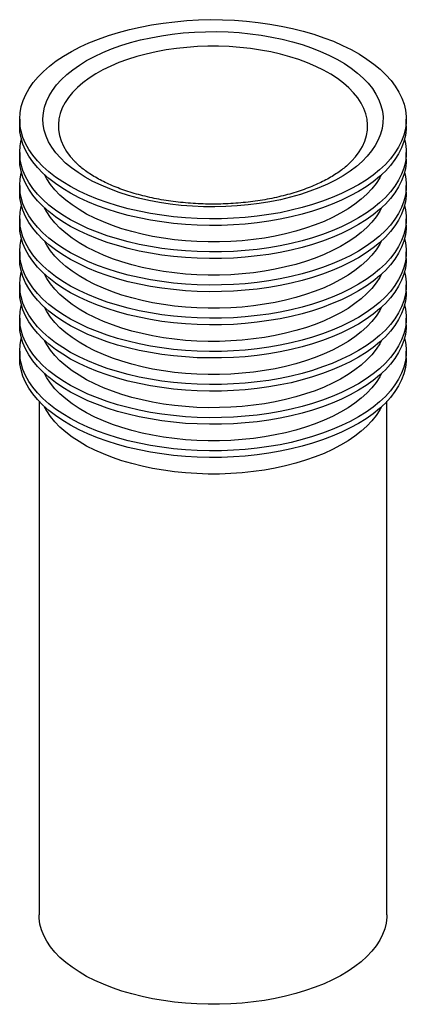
# Paper-space layout '_Trimétrica' of a CAD drawing. Header units: millimetres. Extents: x -25 to 25, y -84 to 43.
import ezdxf

# ---------------------------------------------------------------- set-up
doc = ezdxf.new("R2010")
doc.units = ezdxf.units.MM

psp = doc.layouts.new('_Trimétrica')

# ---------------------------------------------------------------- linework, layer by layer
at = {"color": 7, "linetype": 'Continuous', "lineweight": 25}
for p, q in [((-25, 30), (-25, 29.14)), ((25, 29.14), (25, 30)), ((-25, 25.72), (-25, 24.86)), ((25, 24.86), (25, 25.72)), ((-25, 21.43), (-25, 20.57)), ((25, 20.57), (25, 21.43)), ((-25, 17.14), (-25, 16.29)), ((25, 16.29), (25, 17.14)), ((-25, 12.86), (-25, 12)), ((25, 12), (25, 12.86)), ((-25, 8.57), (-25, 7.71)), ((25, 7.71), (25, 8.57)), ((-25, 4.29), (-25, 3.43)), ((25, 3.43), (25, 4.29)), ((-25, 0), (-25, -0.86)), ((25, -0.86), (25, 0)), ((-22.5, -6.47), (-22.5, -72.86)), ((22.5, -72.86), (22.5, -6.47))]:
    psp.add_line(p, q, dxfattribs=at)
at = {"color": 7, "linetype": 'Continuous', "lineweight": 25, "flags": 128}
for points in [[(11.67, 41.39), (13.02, 40.99), (14.32, 40.55), (15.57, 40.08), (16.75, 39.56), (17.87, 39), (18.93, 38.41), (19.91, 37.79), (20.81, 37.14), (21.63, 36.46), (22.37, 35.75), (23.02, 35.03), (23.58, 34.28), (24.05, 33.52), (24.43, 32.74), (24.71, 31.95), (24.9, 31.16), (24.99, 30.36), (24.99, 29.56), (24.88, 28.76), (24.68, 27.96), (24.39, 27.18), (24, 26.4), (23.52, 25.64), (22.95, 24.89), (22.29, 24.17), (21.54, 23.47), (20.71, 22.79), (19.8, 22.14), (18.81, 21.52), (17.75, 20.94), (16.63, 20.38), (15.43, 19.87), (14.18, 19.4), (12.87, 18.96), (11.52, 18.57), (10.11, 18.23), (8.67, 17.92), (7.2, 17.67), (5.7, 17.46), (4.17, 17.31), (2.63, 17.2), (1.08, 17.14), (-0.47, 17.13), (-2.03, 17.17), (-3.57, 17.26), (-5.1, 17.4), (-6.62, 17.58), (-8.1, 17.82), (-9.56, 18.1), (-10.97, 18.43), (-12.35, 18.81), (-13.68, 19.22), (-14.95, 19.68), (-16.17, 20.18), (-17.32, 20.72), (-18.41, 21.29), (-19.43, 21.9), (-20.37, 22.53), (-21.23, 23.2), (-22.01, 23.89), (-22.7, 24.61), (-23.31, 25.35), (-23.83, 26.1), (-24.25, 26.87), (-24.58, 27.66), (-24.82, 28.45), (-24.96, 29.24), (-25, 30.04), (-24.95, 30.85), (-24.8, 31.64), (-24.55, 32.43), (-24.21, 33.21), (-23.77, 33.98), (-23.25, 34.74), (-22.63, 35.47), (-21.93, 36.19), (-21.14, 36.88), (-20.27, 37.54), (-19.32, 38.17), (-18.29, 38.78), (-17.2, 39.35), (-16.04, 39.88), (-14.81, 40.37), (-13.53, 40.83), (-12.2, 41.24), (-10.82, 41.61), (-9.4, 41.93), (-7.94, 42.21), (-6.45, 42.44), (-4.94, 42.62), (-3.4, 42.76), (-1.86, 42.84), (-0.3, 42.88), (1.25, 42.86), (2.8, 42.8), (4.34, 42.68), (5.86, 42.52), (7.36, 42.31), (8.83, 42.05), (10.27, 41.74), (11.67, 41.39)], [(10.27, 40.02), (11.53, 39.65), (12.74, 39.24), (13.9, 38.78), (15, 38.29), (16.03, 37.76), (16.99, 37.2), (17.88, 36.61), (18.68, 35.98), (19.41, 35.33), (20.05, 34.66), (20.61, 33.97), (21.07, 33.26), (21.44, 32.53), (21.72, 31.8), (21.9, 31.05), (21.99, 30.31), (21.98, 29.56), (21.88, 28.81), (21.68, 28.07), (21.38, 27.33), (20.99, 26.61), (20.51, 25.91), (19.94, 25.22), (19.28, 24.55), (18.54, 23.9), (17.72, 23.29), (16.82, 22.7), (15.85, 22.14), (14.8, 21.62), (13.69, 21.13), (12.53, 20.69), (11.3, 20.28), (10.03, 19.92), (8.72, 19.6), (7.36, 19.32), (5.97, 19.1), (4.56, 18.92), (3.13, 18.79), (1.68, 18.7), (0.23, 18.67), (-1.22, 18.69), (-2.67, 18.75), (-4.11, 18.87), (-5.53, 19.03), (-6.92, 19.25), (-8.29, 19.51), (-9.62, 19.81), (-10.91, 20.16), (-12.14, 20.55), (-13.33, 20.99), (-14.46, 21.46), (-15.52, 21.97), (-16.52, 22.52), (-17.44, 23.1), (-18.29, 23.7), (-19.06, 24.34), (-19.74, 25), (-20.34, 25.68), (-20.85, 26.39), (-21.27, 27.1), (-21.59, 27.83), (-21.82, 28.57), (-21.96, 29.32), (-22, 30.07), (-21.94, 30.82), (-21.79, 31.56), (-21.54, 32.3), (-21.2, 33.03), (-20.76, 33.74), (-20.24, 34.44), (-19.62, 35.12), (-18.92, 35.78), (-18.14, 36.41), (-17.28, 37.01), (-16.34, 37.59), (-15.33, 38.13), (-14.26, 38.63), (-13.12, 39.1), (-11.92, 39.52), (-10.67, 39.91), (-9.38, 40.25), (-8.04, 40.55), (-6.67, 40.8), (-5.27, 41), (-3.85, 41.16), (-2.41, 41.26), (-0.96, 41.32), (0.5, 41.33), (1.95, 41.29), (3.39, 41.2), (4.82, 41.06), (6.23, 40.87), (7.61, 40.63), (8.96, 40.35), (10.27, 40.02)], [(17.97, 24.62), (18.43, 25.14), (18.92, 25.8), (19.32, 26.48), (19.63, 27.18), (19.85, 27.88), (19.97, 28.59), (20, 29.3), (19.93, 30.01), (19.77, 30.71), (19.51, 31.41), (19.16, 32.1), (18.72, 32.77), (18.19, 33.43), (17.57, 34.07), (16.87, 34.68), (16.08, 35.27), (15.23, 35.82), (14.29, 36.35), (13.3, 36.84), (12.23, 37.29), (11.11, 37.71), (9.94, 38.08), (8.72, 38.41), (7.46, 38.7), (6.16, 38.94), (4.83, 39.14), (3.48, 39.29), (2.11, 39.39), (0.73, 39.44), (-0.65, 39.44), (-2.02, 39.39), (-3.39, 39.3), (-4.74, 39.15), (-6.07, 38.96), (-7.37, 38.72), (-8.64, 38.43), (-9.86, 38.11), (-11.04, 37.73), (-12.16, 37.32), (-13.23, 36.87), (-14.23, 36.38), (-15.17, 35.86), (-16.03, 35.3), (-16.82, 34.72), (-17.52, 34.11), (-18.15, 33.47), (-18.68, 32.82), (-19.13, 32.15), (-19.49, 31.46), (-19.75, 30.76), (-19.92, 30.05), (-20, 29.34), (-19.98, 28.63), (-19.86, 27.92), (-19.65, 27.22), (-19.34, 26.53), (-18.95, 25.85), (-18.46, 25.18), (-17.89, 24.54), (-17.86, 24.51)], [(25, 29.14), (24.99, 28.7), (24.88, 27.9), (24.68, 27.11), (24.39, 26.32), (24, 25.54), (23.52, 24.78), (22.95, 24.04), (22.29, 23.31), (21.54, 22.61), (20.71, 21.93), (19.8, 21.28), (18.81, 20.66), (17.75, 20.08), (16.63, 19.53), (15.43, 19.01), (14.18, 18.54), (12.87, 18.11), (11.52, 17.72), (10.11, 17.37), (8.67, 17.07), (7.2, 16.81), (5.7, 16.61), (4.17, 16.45), (2.63, 16.34), (1.08, 16.28), (-0.47, 16.27), (-2.03, 16.31), (-3.57, 16.4), (-5.1, 16.54), (-6.62, 16.73), (-8.1, 16.96), (-9.56, 17.25), (-10.97, 17.57), (-12.35, 17.95), (-13.68, 18.37), (-14.95, 18.82), (-16.17, 19.32), (-17.32, 19.86), (-18.41, 20.43), (-19.43, 21.04), (-20.37, 21.68), (-21.23, 22.34), (-22.01, 23.04), (-22.7, 23.75), (-23.31, 24.49), (-23.83, 25.24), (-24.25, 26.02), (-24.58, 26.8), (-24.82, 27.59), (-24.96, 28.39), (-25, 29.14)], [(24.78, 27.43), (24.9, 26.87), (24.99, 26.07), (24.99, 25.27), (24.88, 24.47), (24.68, 23.68), (24.39, 22.89), (24, 22.12), (23.52, 21.35), (22.95, 20.61), (22.29, 19.88), (21.54, 19.18), (20.71, 18.5), (19.8, 17.85), (18.81, 17.24), (17.75, 16.65), (16.63, 16.1), (15.43, 15.59), (14.18, 15.11), (12.87, 14.68), (11.52, 14.29), (10.11, 13.94), (8.67, 13.64), (7.2, 13.38), (5.7, 13.18), (4.17, 13.02), (2.63, 12.91), (1.08, 12.85), (-0.47, 12.84), (-2.03, 12.88), (-3.57, 12.97), (-5.1, 13.11), (-6.62, 13.3), (-8.1, 13.53), (-9.56, 13.82), (-10.97, 14.15), (-12.35, 14.52), (-13.68, 14.94), (-14.95, 15.4), (-16.17, 15.89), (-17.32, 16.43), (-18.41, 17), (-19.43, 17.61), (-20.37, 18.25), (-21.23, 18.91), (-22.01, 19.61), (-22.7, 20.32), (-23.31, 21.06), (-23.83, 21.82), (-24.25, 22.59), (-24.58, 23.37), (-24.82, 24.16), (-24.96, 24.96), (-25, 25.76), (-24.95, 26.56), (-24.8, 27.36), (-24.78, 27.43)], [(25, 24.86), (24.99, 24.41), (24.88, 23.61), (24.68, 22.82), (24.39, 22.03), (24, 21.26), (23.52, 20.5), (22.95, 19.75), (22.29, 19.03), (21.54, 18.32), (20.71, 17.65), (19.8, 17), (18.81, 16.38), (17.75, 15.79), (16.63, 15.24), (15.43, 14.73), (14.18, 14.25), (12.87, 13.82), (11.52, 13.43), (10.11, 13.08), (8.67, 12.78), (7.2, 12.53), (5.7, 12.32), (4.17, 12.16), (2.63, 12.05), (1.08, 11.99), (-0.47, 11.98), (-2.03, 12.02), (-3.57, 12.11), (-5.1, 12.25), (-6.62, 12.44), (-8.1, 12.68), (-9.56, 12.96), (-10.97, 13.29), (-12.35, 13.66), (-13.68, 14.08), (-14.95, 14.54), (-16.17, 15.04), (-17.32, 15.57), (-18.41, 16.15), (-19.43, 16.75), (-20.37, 17.39), (-21.23, 18.06), (-22.01, 18.75), (-22.7, 19.47), (-23.31, 20.2), (-23.83, 20.96), (-24.25, 21.73), (-24.58, 22.51), (-24.82, 23.3), (-24.96, 24.1), (-25, 24.86)], [(24.78, 23.14), (24.9, 22.59), (24.99, 21.79), (24.99, 20.98), (24.88, 20.19), (24.68, 19.39), (24.39, 18.6), (24, 17.83), (23.52, 17.07), (22.95, 16.32), (22.29, 15.6), (21.54, 14.9), (20.71, 14.22), (19.8, 13.57), (18.81, 12.95), (17.75, 12.36), (16.63, 11.81), (15.43, 11.3), (14.18, 10.82), (12.87, 10.39), (11.52, 10), (10.11, 9.65), (8.67, 9.35), (7.2, 9.1), (5.7, 8.89), (4.17, 8.73), (2.63, 8.62), (1.08, 8.57), (-0.47, 8.56), (-2.03, 8.6), (-3.57, 8.69), (-5.1, 8.82), (-6.62, 9.01), (-8.1, 9.25), (-9.56, 9.53), (-10.97, 9.86), (-12.35, 10.23), (-13.68, 10.65), (-14.95, 11.11), (-16.17, 11.61), (-17.32, 12.15), (-18.41, 12.72), (-19.43, 13.32), (-20.37, 13.96), (-21.23, 14.63), (-22.01, 15.32), (-22.7, 16.04), (-23.31, 16.78), (-23.83, 17.53), (-24.25, 18.3), (-24.58, 19.08), (-24.82, 19.88), (-24.96, 20.67), (-25, 21.47), (-24.95, 22.27), (-24.8, 23.07), (-24.78, 23.14)], [(21.79, 22.84), (21.57, 22.41), (21.1, 21.69), (20.54, 20.99), (19.9, 20.31), (19.17, 19.65), (18.36, 19.02), (17.47, 18.41), (16.5, 17.84), (15.47, 17.3), (14.37, 16.8), (13.2, 16.33), (11.98, 15.91), (10.71, 15.52), (9.39, 15.19), (8.04, 14.89), (6.65, 14.64), (5.23, 14.44), (3.78, 14.29), (2.32, 14.19), (0.86, 14.14), (-0.62, 14.13), (-2.09, 14.18), (-3.55, 14.27), (-4.99, 14.42), (-6.42, 14.61), (-7.81, 14.85), (-9.18, 15.13), (-10.5, 15.47), (-11.78, 15.84), (-13.01, 16.26), (-14.18, 16.72), (-15.29, 17.22), (-16.34, 17.75), (-17.32, 18.32), (-18.22, 18.92), (-19.04, 19.54), (-19.79, 20.2), (-20.44, 20.88), (-21.02, 21.58), (-21.5, 22.29), (-21.79, 22.84)], [(25, 20.57), (24.99, 20.13), (24.88, 19.33), (24.68, 18.53), (24.39, 17.75), (24, 16.97), (23.52, 16.21), (22.95, 15.47), (22.29, 14.74), (21.54, 14.04), (20.71, 13.36), (19.8, 12.71), (18.81, 12.09), (17.75, 11.51), (16.63, 10.96), (15.43, 10.44), (14.18, 9.97), (12.87, 9.53), (11.52, 9.14), (10.11, 8.8), (8.67, 8.5), (7.2, 8.24), (5.7, 8.03), (4.17, 7.88), (2.63, 7.77), (1.08, 7.71), (-0.47, 7.7), (-2.03, 7.74), (-3.57, 7.83), (-5.1, 7.97), (-6.62, 8.16), (-8.1, 8.39), (-9.56, 8.67), (-10.97, 9), (-12.35, 9.38), (-13.68, 9.79), (-14.95, 10.25), (-16.17, 10.75), (-17.32, 11.29), (-18.41, 11.86), (-19.43, 12.47), (-20.37, 13.1), (-21.23, 13.77), (-22.01, 14.46), (-22.7, 15.18), (-23.31, 15.92), (-23.83, 16.67), (-24.25, 17.44), (-24.58, 18.23), (-24.82, 19.02), (-24.96, 19.82), (-25, 20.57)], [(24.78, 18.86), (24.9, 18.3), (24.99, 17.5), (24.99, 16.7), (24.88, 15.9), (24.68, 15.11), (24.39, 14.32), (24, 13.54), (23.52, 12.78), (22.95, 12.04), (22.29, 11.31), (21.54, 10.61), (20.71, 9.93), (19.8, 9.28), (18.81, 8.66), (17.75, 8.08), (16.63, 7.53), (15.43, 7.01), (14.18, 6.54), (12.87, 6.11), (11.52, 5.71), (10.11, 5.37), (8.67, 5.07), (7.2, 4.81), (5.7, 4.61), (4.17, 4.45), (2.63, 4.34), (1.08, 4.28), (-0.47, 4.27), (-2.03, 4.31), (-3.57, 4.4), (-5.1, 4.54), (-6.62, 4.73), (-8.1, 4.96), (-9.56, 5.25), (-10.97, 5.57), (-12.35, 5.95), (-13.68, 6.37), (-14.95, 6.82), (-16.17, 7.32), (-17.32, 7.86), (-18.41, 8.43), (-19.43, 9.04), (-20.37, 9.68), (-21.23, 10.34), (-22.01, 11.04), (-22.7, 11.75), (-23.31, 12.49), (-23.83, 13.24), (-24.25, 14.02), (-24.58, 14.8), (-24.82, 15.59), (-24.96, 16.39), (-25, 17.19), (-24.95, 17.99), (-24.8, 18.78), (-24.78, 18.86)], [(21.79, 18.55), (21.57, 18.12), (21.1, 17.4), (20.54, 16.7), (19.9, 16.02), (19.17, 15.36), (18.36, 14.73), (17.47, 14.13), (16.5, 13.55), (15.47, 13.01), (14.37, 12.51), (13.2, 12.05), (11.98, 11.62), (10.71, 11.24), (9.39, 10.9), (8.04, 10.61), (6.65, 10.36), (5.23, 10.16), (3.78, 10.01), (2.32, 9.9), (0.86, 9.85), (-0.62, 9.85), (-2.09, 9.89), (-3.55, 9.99), (-4.99, 10.13), (-6.42, 10.32), (-7.81, 10.56), (-9.18, 10.85), (-10.5, 11.18), (-11.78, 11.56), (-13.01, 11.97), (-14.18, 12.43), (-15.29, 12.93), (-16.34, 13.46), (-17.32, 14.03), (-18.22, 14.63), (-19.04, 15.26), (-19.79, 15.91), (-20.44, 16.59), (-21.02, 17.29), (-21.5, 18.01), (-21.79, 18.55)], [(25, 16.29), (24.99, 15.84), (24.88, 15.04), (24.68, 14.25), (24.39, 13.46), (24, 12.69), (23.52, 11.92), (22.95, 11.18), (22.29, 10.45), (21.54, 9.75), (20.71, 9.08), (19.8, 8.43), (18.81, 7.81), (17.75, 7.22), (16.63, 6.67), (15.43, 6.16), (14.18, 5.68), (12.87, 5.25), (11.52, 4.86), (10.11, 4.51), (8.67, 4.21), (7.2, 3.96), (5.7, 3.75), (4.17, 3.59), (2.63, 3.48), (1.08, 3.42), (-0.47, 3.41), (-2.03, 3.45), (-3.57, 3.54), (-5.1, 3.68), (-6.62, 3.87), (-8.1, 4.11), (-9.56, 4.39), (-10.97, 4.72), (-12.35, 5.09), (-13.68, 5.51), (-14.95, 5.97), (-16.17, 6.47), (-17.32, 7), (-18.41, 7.57), (-19.43, 8.18), (-20.37, 8.82), (-21.23, 9.49), (-22.01, 10.18), (-22.7, 10.89), (-23.31, 11.63), (-23.83, 12.39), (-24.25, 13.16), (-24.58, 13.94), (-24.82, 14.73), (-24.96, 15.53), (-25, 16.29)], [(24.78, 14.57), (24.9, 14.01), (24.99, 13.21), (24.99, 12.41), (24.88, 11.61), (24.68, 10.82), (24.39, 10.03), (24, 9.26), (23.52, 8.5), (22.95, 7.75), (22.29, 7.03), (21.54, 6.32), (20.71, 5.65), (19.8, 5), (18.81, 4.38), (17.75, 3.79), (16.63, 3.24), (15.43, 2.73), (14.18, 2.25), (12.87, 1.82), (11.52, 1.43), (10.11, 1.08), (8.67, 0.78), (7.2, 0.53), (5.7, 0.32), (4.17, 0.16), (2.63, 0.05), (1.08, -0.01), (-0.47, -0.02), (-2.03, 0.02), (-3.57, 0.11), (-5.1, 0.25), (-6.62, 0.44), (-8.1, 0.68), (-9.56, 0.96), (-10.97, 1.29), (-12.35, 1.66), (-13.68, 2.08), (-14.95, 2.54), (-16.17, 3.04), (-17.32, 3.57), (-18.41, 4.15), (-19.43, 4.75), (-20.37, 5.39), (-21.23, 6.06), (-22.01, 6.75), (-22.7, 7.47), (-23.31, 8.2), (-23.83, 8.96), (-24.25, 9.73), (-24.58, 10.51), (-24.82, 11.3), (-24.96, 12.1), (-25, 12.9), (-24.95, 13.7), (-24.8, 14.5), (-24.78, 14.57)], [(21.79, 14.26), (21.57, 13.84), (21.1, 13.12), (20.54, 12.42), (19.9, 11.74), (19.17, 11.08), (18.36, 10.44), (17.47, 9.84), (16.5, 9.27), (15.47, 8.73), (14.37, 8.22), (13.2, 7.76), (11.98, 7.34), (10.71, 6.95), (9.39, 6.61), (8.04, 6.32), (6.65, 6.07), (5.23, 5.87), (3.78, 5.72), (2.32, 5.62), (0.86, 5.56), (-0.62, 5.56), (-2.09, 5.6), (-3.55, 5.7), (-4.99, 5.84), (-6.42, 6.04), (-7.81, 6.28), (-9.18, 6.56), (-10.5, 6.89), (-11.78, 7.27), (-13.01, 7.69), (-14.18, 8.15), (-15.29, 8.64), (-16.34, 9.18), (-17.32, 9.74), (-18.22, 10.34), (-19.04, 10.97), (-19.79, 11.63), (-20.44, 12.3), (-21.02, 13), (-21.5, 13.72), (-21.79, 14.26)], [(25, 12), (24.99, 11.56), (24.88, 10.76), (24.68, 9.96), (24.39, 9.18), (24, 8.4), (23.52, 7.64), (22.95, 6.89), (22.29, 6.17), (21.54, 5.47), (20.71, 4.79), (19.8, 4.14), (18.81, 3.52), (17.75, 2.94), (16.63, 2.38), (15.43, 1.87), (14.18, 1.4), (12.87, 0.96), (11.52, 0.57), (10.11, 0.23), (8.67, -0.08), (7.2, -0.33), (5.7, -0.54), (4.17, -0.7), (2.63, -0.8), (1.08, -0.86), (-0.47, -0.87), (-2.03, -0.83), (-3.57, -0.74), (-5.1, -0.6), (-6.62, -0.42), (-8.1, -0.18), (-9.56, 0.1), (-10.97, 0.43), (-12.35, 0.81), (-13.68, 1.22), (-14.95, 1.68), (-16.17, 2.18), (-17.32, 2.72), (-18.41, 3.29), (-19.43, 3.9), (-20.37, 4.53), (-21.23, 5.2), (-22.01, 5.89), (-22.7, 6.61), (-23.31, 7.35), (-23.83, 8.1), (-24.25, 8.87), (-24.58, 9.65), (-24.82, 10.45), (-24.96, 11.24), (-25, 12)], [(24.78, 10.29), (24.9, 9.73), (24.99, 8.93), (24.99, 8.13), (24.88, 7.33), (24.68, 6.53), (24.39, 5.75), (24, 4.97), (23.52, 4.21), (22.95, 3.47), (22.29, 2.74), (21.54, 2.04), (20.71, 1.36), (19.8, 0.71), (18.81, 0.09), (17.75, -0.49), (16.63, -1.04), (15.43, -1.56), (14.18, -2.03), (12.87, -2.47), (11.52, -2.86), (10.11, -3.2), (8.67, -3.5), (7.2, -3.76), (5.7, -3.97), (4.17, -4.12), (2.63, -4.23), (1.08, -4.29), (-0.47, -4.3), (-2.03, -4.26), (-3.57, -4.17), (-5.1, -4.03), (-6.62, -3.85), (-8.1, -3.61), (-9.56, -3.33), (-10.97, -3), (-12.35, -2.62), (-13.68, -2.21), (-14.95, -1.75), (-16.17, -1.25), (-17.32, -0.71), (-18.41, -0.14), (-19.43, 0.47), (-20.37, 1.1), (-21.23, 1.77), (-22.01, 2.46), (-22.7, 3.18), (-23.31, 3.92), (-23.83, 4.67), (-24.25, 5.44), (-24.58, 6.23), (-24.82, 7.02), (-24.96, 7.82), (-25, 8.62), (-24.95, 9.42), (-24.8, 10.21), (-24.78, 10.29)], [(21.79, 9.98), (21.57, 9.55), (21.1, 8.83), (20.54, 8.13), (19.9, 7.45), (19.17, 6.79), (18.36, 6.16), (17.47, 5.55), (16.5, 4.98), (15.47, 4.44), (14.37, 3.94), (13.2, 3.47), (11.98, 3.05), (10.71, 2.67), (9.39, 2.33), (8.04, 2.03), (6.65, 1.79), (5.23, 1.59), (3.78, 1.43), (2.32, 1.33), (0.86, 1.28), (-0.62, 1.27), (-2.09, 1.32), (-3.55, 1.41), (-4.99, 1.56), (-6.42, 1.75), (-7.81, 1.99), (-9.18, 2.28), (-10.5, 2.61), (-11.78, 2.98), (-13.01, 3.4), (-14.18, 3.86), (-15.29, 4.36), (-16.34, 4.89), (-17.32, 5.46), (-18.22, 6.06), (-19.04, 6.69), (-19.79, 7.34), (-20.44, 8.02), (-21.02, 8.72), (-21.5, 9.43), (-21.79, 9.98)], [(25, 7.71), (24.99, 7.27), (24.88, 6.47), (24.68, 5.68), (24.39, 4.89), (24, 4.11), (23.52, 3.35), (22.95, 2.61), (22.29, 1.88), (21.54, 1.18), (20.71, 0.5), (19.8, -0.15), (18.81, -0.76), (17.75, -1.35), (16.63, -1.9), (15.43, -2.42), (14.18, -2.89), (12.87, -3.32), (11.52, -3.71), (10.11, -4.06), (8.67, -4.36), (7.2, -4.62), (5.7, -4.82), (4.17, -4.98), (2.63, -5.09), (1.08, -5.15), (-0.47, -5.16), (-2.03, -5.12), (-3.57, -5.03), (-5.1, -4.89), (-6.62, -4.7), (-8.1, -4.47), (-9.56, -4.18), (-10.97, -3.85), (-12.35, -3.48), (-13.68, -3.06), (-14.95, -2.6), (-16.17, -2.11), (-17.32, -1.57), (-18.41, -1), (-19.43, -0.39), (-20.37, 0.25), (-21.23, 0.91), (-22.01, 1.61), (-22.7, 2.32), (-23.31, 3.06), (-23.83, 3.82), (-24.25, 4.59), (-24.58, 5.37), (-24.82, 6.16), (-24.96, 6.96), (-25, 7.71)], [(24.78, 6), (24.9, 5.44), (24.99, 4.64), (24.99, 3.84), (24.88, 3.04), (24.68, 2.25), (24.39, 1.46), (24, 0.69), (23.52, -0.08), (22.95, -0.82), (22.29, -1.55), (21.54, -2.25), (20.71, -2.93), (19.8, -3.57), (18.81, -4.19), (17.75, -4.78), (16.63, -5.33), (15.43, -5.84), (14.18, -6.32), (12.87, -6.75), (11.52, -7.14), (10.11, -7.49), (8.67, -7.79), (7.2, -8.04), (5.7, -8.25), (4.17, -8.41), (2.63, -8.52), (1.08, -8.58), (-0.47, -8.59), (-2.03, -8.55), (-3.57, -8.46), (-5.1, -8.32), (-6.62, -8.13), (-8.1, -7.9), (-9.56, -7.61), (-10.97, -7.28), (-12.35, -6.91), (-13.68, -6.49), (-14.95, -6.03), (-16.17, -5.53), (-17.32, -5), (-18.41, -4.43), (-19.43, -3.82), (-20.37, -3.18), (-21.23, -2.52), (-22.01, -1.82), (-22.7, -1.11), (-23.31, -0.37), (-23.83, 0.39), (-24.25, 1.16), (-24.58, 1.94), (-24.82, 2.73), (-24.96, 3.53), (-25, 4.33), (-24.95, 5.13), (-24.8, 5.93), (-24.78, 6)], [(21.79, 5.69), (21.57, 5.27), (21.1, 4.55), (20.54, 3.85), (19.9, 3.16), (19.17, 2.5), (18.36, 1.87), (17.47, 1.27), (16.5, 0.7), (15.47, 0.16), (14.37, -0.35), (13.2, -0.81), (11.98, -1.24), (10.71, -1.62), (9.39, -1.96), (8.04, -2.25), (6.65, -2.5), (5.23, -2.7), (3.78, -2.85), (2.32, -2.95), (0.86, -3.01), (-0.62, -3.01), (-2.09, -2.97), (-3.55, -2.87), (-4.99, -2.73), (-6.42, -2.54), (-7.81, -2.3), (-9.18, -2.01), (-10.5, -1.68), (-11.78, -1.3), (-13.01, -0.88), (-14.18, -0.43), (-15.29, 0.07), (-16.34, 0.61), (-17.32, 1.17), (-18.22, 1.77), (-19.04, 2.4), (-19.79, 3.05), (-20.44, 3.73), (-21.02, 4.43), (-21.5, 5.15), (-21.79, 5.69)], [(25, 3.43), (24.99, 2.98), (24.88, 2.18), (24.68, 1.39), (24.39, 0.6), (24, -0.17), (23.52, -0.93), (22.95, -1.68), (22.29, -2.4), (21.54, -3.11), (20.71, -3.78), (19.8, -4.43), (18.81, -5.05), (17.75, -5.64), (16.63, -6.19), (15.43, -6.7), (14.18, -7.18), (12.87, -7.61), (11.52, -8), (10.11, -8.35), (8.67, -8.65), (7.2, -8.9), (5.7, -9.11), (4.17, -9.27), (2.63, -9.38), (1.08, -9.44), (-0.47, -9.44), (-2.03, -9.4), (-3.57, -9.32), (-5.1, -9.18), (-6.62, -8.99), (-8.1, -8.75), (-9.56, -8.47), (-10.97, -8.14), (-12.35, -7.77), (-13.68, -7.35), (-14.95, -6.89), (-16.17, -6.39), (-17.32, -5.86), (-18.41, -5.28), (-19.43, -4.68), (-20.37, -4.04), (-21.23, -3.37), (-22.01, -2.68), (-22.7, -1.96), (-23.31, -1.23), (-23.83, -0.47), (-24.25, 0.3), (-24.58, 1.08), (-24.82, 1.87), (-24.96, 2.67), (-25, 3.43)], [(24.78, 1.71), (24.9, 1.16), (24.99, 0.36), (24.99, -0.44), (24.88, -1.24), (24.68, -2.04), (24.39, -2.82), (24, -3.6), (23.52, -4.36), (22.95, -5.11), (22.29, -5.83), (21.54, -6.53), (20.71, -7.21), (19.8, -7.86), (18.81, -8.48), (17.75, -9.06), (16.63, -9.62), (15.43, -10.13), (14.18, -10.6), (12.87, -11.04), (11.52, -11.43), (10.11, -11.78), (8.67, -12.08), (7.2, -12.33), (5.7, -12.54), (4.17, -12.7), (2.63, -12.8), (1.08, -12.86), (-0.47, -12.87), (-2.03, -12.83), (-3.57, -12.74), (-5.1, -12.6), (-6.62, -12.42), (-8.1, -12.18), (-9.56, -11.9), (-10.97, -11.57), (-12.35, -11.2), (-13.68, -10.78), (-14.95, -10.32), (-16.17, -9.82), (-17.32, -9.28), (-18.41, -8.71), (-19.43, -8.11), (-20.37, -7.47), (-21.23, -6.8), (-22.01, -6.11), (-22.7, -5.39), (-23.31, -4.65), (-23.83, -3.9), (-24.25, -3.13), (-24.58, -2.35), (-24.82, -1.55), (-24.96, -0.76), (-25, 0.04), (-24.95, 0.84), (-24.8, 1.64), (-24.78, 1.71)], [(21.79, 1.41), (21.57, 0.98), (21.1, 0.26), (20.54, -0.44), (19.9, -1.12), (19.17, -1.78), (18.36, -2.41), (17.47, -3.02), (16.5, -3.59), (15.47, -4.13), (14.37, -4.63), (13.2, -5.1), (11.98, -5.52), (10.71, -5.9), (9.39, -6.24), (8.04, -6.54), (6.65, -6.79), (5.23, -6.99), (3.78, -7.14), (2.32, -7.24), (0.86, -7.29), (-0.62, -7.3), (-2.09, -7.25), (-3.55, -7.16), (-4.99, -7.01), (-6.42, -6.82), (-7.81, -6.58), (-9.18, -6.29), (-10.5, -5.96), (-11.78, -5.59), (-13.01, -5.17), (-14.18, -4.71), (-15.29, -4.21), (-16.34, -3.68), (-17.32, -3.11), (-18.22, -2.51), (-19.04, -1.89), (-19.79, -1.23), (-20.44, -0.55), (-21.02, 0.15), (-21.5, 0.86), (-21.79, 1.41)], [(25, -0.86), (24.99, -1.3), (24.88, -2.1), (24.68, -2.9), (24.39, -3.68), (24, -4.46), (23.52, -5.22), (22.95, -5.96), (22.29, -6.69), (21.54, -7.39), (20.71, -8.07), (19.8, -8.72), (18.81, -9.34), (17.75, -9.92), (16.63, -10.47), (15.43, -10.99), (14.18, -11.46), (12.87, -11.89), (11.52, -12.29), (10.11, -12.63), (8.67, -12.93), (7.2, -13.19), (5.7, -13.39), (4.17, -13.55), (2.63, -13.66), (1.08, -13.72), (-0.47, -13.73), (-2.03, -13.69), (-3.57, -13.6), (-5.1, -13.46), (-6.62, -13.27), (-8.1, -13.04), (-9.56, -12.76), (-10.97, -12.43), (-12.35, -12.05), (-13.68, -11.64), (-14.95, -11.18), (-16.17, -10.68), (-17.32, -10.14), (-18.41, -9.57), (-19.43, -8.96), (-20.37, -8.32), (-21.23, -7.66), (-22.01, -6.97), (-22.7, -6.25), (-23.31, -5.51), (-23.83, -4.76), (-24.25, -3.99), (-24.58, -3.2), (-24.82, -2.41), (-24.96, -1.61), (-25, -0.86)], [(21.79, -2.88), (21.57, -3.3), (21.1, -4.02), (20.54, -4.73), (19.9, -5.41), (19.17, -6.07), (18.36, -6.7), (17.47, -7.3), (16.5, -7.88), (15.47, -8.42), (14.37, -8.92), (13.2, -9.38), (11.98, -9.81), (10.71, -10.19), (9.39, -10.53), (8.04, -10.82), (6.65, -11.07), (5.23, -11.27), (3.78, -11.42), (2.32, -11.53), (0.86, -11.58), (-0.62, -11.58), (-2.09, -11.54), (-3.55, -11.44), (-4.99, -11.3), (-6.42, -11.11), (-7.81, -10.87), (-9.18, -10.58), (-10.5, -10.25), (-11.78, -9.87), (-13.01, -9.46), (-14.18, -9), (-15.29, -8.5), (-16.34, -7.97), (-17.32, -7.4), (-18.22, -6.8), (-19.04, -6.17), (-19.79, -5.52), (-20.44, -4.84), (-21.02, -4.14), (-21.5, -3.42), (-21.79, -2.88)], [(21.79, -7.17), (21.57, -7.59), (21.1, -8.31), (20.54, -9.01), (19.9, -9.69), (19.17, -10.35), (18.36, -10.99), (17.47, -11.59), (16.5, -12.16), (15.47, -12.7), (14.37, -13.2), (13.2, -13.67), (11.98, -14.09), (10.71, -14.48), (9.39, -14.82), (8.04, -15.11), (6.65, -15.36), (5.23, -15.56), (3.78, -15.71), (2.32, -15.81), (0.86, -15.87), (-0.62, -15.87), (-2.09, -15.82), (-3.55, -15.73), (-4.99, -15.59), (-6.42, -15.39), (-7.81, -15.15), (-9.18, -14.87), (-10.5, -14.53), (-11.78, -14.16), (-13.01, -13.74), (-14.18, -13.28), (-15.29, -12.79), (-16.34, -12.25), (-17.32, -11.68), (-18.22, -11.09), (-19.04, -10.46), (-19.79, -9.8), (-20.44, -9.12), (-21.02, -8.43), (-21.5, -7.71), (-21.79, -7.17)], [(21.79, -7.17), (21.57, -7.59), (21.1, -8.31), (20.54, -9.01), (19.9, -9.69), (19.17, -10.35), (18.36, -10.99), (17.47, -11.59), (16.5, -12.16), (15.47, -12.7), (14.37, -13.2), (13.2, -13.67), (11.98, -14.09), (10.71, -14.48), (9.39, -14.82), (8.04, -15.11), (6.65, -15.36), (5.23, -15.56), (3.78, -15.71), (2.32, -15.81), (0.86, -15.87), (-0.62, -15.87), (-2.09, -15.82), (-3.55, -15.73), (-4.99, -15.59), (-6.42, -15.39), (-7.81, -15.15), (-9.18, -14.87), (-10.5, -14.53), (-11.78, -14.16), (-13.01, -13.74), (-14.18, -13.28), (-15.29, -12.79), (-16.34, -12.25), (-17.32, -11.68), (-18.22, -11.09), (-19.04, -10.46), (-19.79, -9.8), (-20.44, -9.12), (-21.02, -8.43), (-21.5, -7.71), (-21.79, -7.17)], [(22.5, -72.86), (22.49, -73.18), (22.4, -73.93), (22.22, -74.69), (21.94, -75.43), (21.57, -76.16), (21.1, -76.88), (20.54, -77.59), (19.9, -78.27), (19.17, -78.93), (18.36, -79.56), (17.47, -80.16), (16.5, -80.74), (15.47, -81.27), (14.37, -81.78), (13.2, -82.24), (11.98, -82.67), (10.71, -83.05), (9.39, -83.39), (8.04, -83.68), (6.65, -83.93), (5.23, -84.13), (3.78, -84.28), (2.32, -84.39), (0.86, -84.44), (-0.62, -84.44), (-2.09, -84.4), (-3.55, -84.3), (-4.99, -84.16), (-6.42, -83.97), (-7.81, -83.73), (-9.18, -83.44), (-10.5, -83.11), (-11.78, -82.73), (-13.01, -82.31), (-14.18, -81.86), (-15.29, -81.36), (-16.34, -80.83), (-17.32, -80.26), (-18.22, -79.66), (-19.04, -79.03), (-19.79, -78.38), (-20.44, -77.7), (-21.02, -77), (-21.5, -76.28), (-21.88, -75.55), (-22.18, -74.81), (-22.38, -74.06), (-22.48, -73.3), (-22.5, -72.86)]]:
    psp.add_lwpolyline(points, dxfattribs=at)
at = {"color": 7, "linetype": 'Continuous', "lineweight": 25}
psp.add_open_spline([(17.95, 24.6), (17.94, 24.59), (17.78, 24.41), (17.4, 24.06), (16.82, 23.57), (16.15, 23.09), (15.41, 22.61), (14.6, 22.16), (13.73, 21.73), (12.8, 21.32), (11.8, 20.93), (10.75, 20.58), (9.65, 20.25), (8.51, 19.96), (7.32, 19.71), (6.1, 19.49), (4.85, 19.32), (3.58, 19.18), (2.3, 19.09), (1, 19.03), (-0.31, 19.02), (-1.61, 19.05), (-2.9, 19.13), (-4.19, 19.24), (-5.45, 19.4), (-6.69, 19.59), (-7.89, 19.83), (-9.06, 20.1), (-10.19, 20.4), (-11.27, 20.74), (-12.29, 21.11), (-13.26, 21.51), (-14.17, 21.94), (-15.01, 22.38), (-15.79, 22.85), (-16.49, 23.32), (-17.11, 23.81), (-17.57, 24.21), (-17.79, 24.44), (-17.85, 24.51)], degree=3, knots=[0, 0, 0, 0, 0.002202, 0.030191, 0.057989, 0.085722, 0.113456, 0.141236, 0.169092, 0.19704, 0.225085, 0.253226, 0.281456, 0.309768, 0.338153, 0.3666, 0.3951, 0.423643, 0.452218, 0.480816, 0.509428, 0.538044, 0.566651, 0.595241, 0.623803, 0.652327, 0.680804, 0.709222, 0.737573, 0.765844, 0.794028, 0.822113, 0.850095, 0.877968, 0.905736, 0.933409, 0.961011, 0.988588, 1, 1, 1, 1], dxfattribs=at)

doc.saveas('drawing.dxf')
